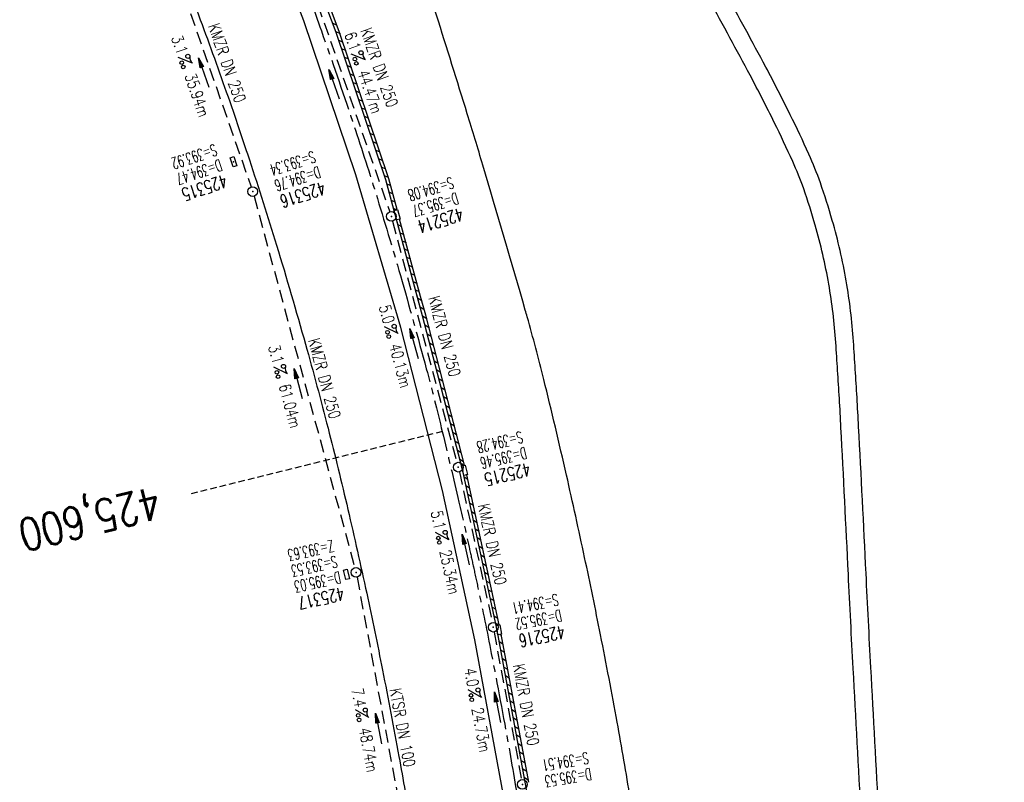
# Model space of a CAD drawing. Extents: x 450316 to 454644, y 428795 to 436505.
# Tile 105 of 256: x 453764 to 453917, y 432164 to 432282. Entities that reach past the tile are written whole.
import ezdxf
from ezdxf.enums import TextEntityAlignment as Align

# ---------------------------------------------------------------- set-up
doc = ezdxf.new("R2010")
doc.units = 0
doc.header["$LTSCALE"] = 2
doc.header["$MEASUREMENT"] = 0
for name, pattern in [('ACHSE', [5.5, 4, -0.5, 0.5, -0.5]), ('AUSGEZOGEN', [0]), ('GESTRICH-X2', [1.5, 1, -0.5]), ('GESTRICHELT', [0.75, 0.5, -0.25])]:
    doc.linetypes.add(name, pattern=pattern)
doc.layers.get('0').update_dxf_attribs({"linetype": 'CONTINUOUS'})
for name, color, linetype in [('13', 7, 'CONTINUOUS'), ('ACHSETOP', 1, 'ACHSE'), ('FBR', 8, 'CONTINUOUS'), ('HEKTOM', 1, 'GESTRICHELT'), ('KANAL', 7, 'GESTRICH-X2'), ('PFEIL', 7, 'CONTINUOUS'), ('RINNE', 8, 'CONTINUOUS'), ('SCHACHTNR', 6, 'CONTINUOUS'), ('SCHSYMBOL', 7, 'CONTINUOUS'), ('TEXTO', 4, 'CONTINUOUS'), ('TEXTU', 4, 'CONTINUOUS'), ('WEG', 8, 'AUSGEZOGEN')]:
    doc.layers.add(name, color=color, linetype=linetype)
doc.styles.add('ROMANS', font='romans.shx', dxfattribs={"width": 0.8})

# ---------------------------------------------------------------- blocks, each defined once
blk = doc.blocks.new('PROM')
blk.add_line((1.57, 1.82), (0.02, 0.02))
for centre, radius in [((0.32, 1.51), 0.317), ((0.94, 0.29), 0.283), ((1.64, 0.29), 0.283)]:
    blk.add_circle(centre, radius)
blk.add_arc((0.99, 2.68), 1.03, 239.1414, 303.3549)
blk = doc.blocks.new('PFEIL2')
at = {"color": 0}
for p, q in [((0.88, 0), (-2.4, -0.01)), ((0.88, -0.27), (0.88, 0.28)), ((0.88, 0.28), (2.43, 0.01)), ((0.91, 0.27), (0.88, 0.26)), ((0.97, 0.26), (0.88, 0.25)), ((1.02, 0.25), (0.88, 0.23)), ((1.07, 0.24), (0.88, 0.21)), ((1.13, 0.23), (0.88, 0.19)), ((1.18, 0.22), (0.88, 0.17)), ((1.24, 0.21), (0.88, 0.15)), ((1.29, 0.21), (0.88, 0.14)), ((1.34, 0.2), (0.88, 0.12)), ((1.4, 0.19), (0.88, 0.1)), ((1.45, 0.18), (0.88, 0.08)), ((1.51, 0.17), (0.88, 0.06)), ((1.56, 0.16), (0.88, 0.04)), ((1.61, 0.15), (0.88, 0.02)), ((1.67, 0.14), (0.88, 0.01)), ((1.72, 0.13), (0.88, -0.01)), ((1.78, 0.12), (0.88, -0.03)), ((1.83, 0.11), (0.88, -0.05)), ((1.88, 0.1), (0.88, -0.07)), ((1.94, 0.09), (0.88, -0.09)), ((2.05, 0.08), (0.88, -0.12)), ((1.99, 0.08), (0.88, -0.11)), ((2.1, 0.07), (0.88, -0.14)), ((2.15, 0.06), (0.88, -0.16)), ((2.21, 0.05), (0.88, -0.18)), ((2.26, 0.04), (0.88, -0.2)), ((2.32, 0.03), (0.88, -0.22)), ((2.37, 0.02), (0.88, -0.23)), ((2.42, 0.01), (0.88, -0.25)), ((2.43, 0.01), (0.88, -0.27))]:
    blk.add_line(p, q, dxfattribs=at)
blk = doc.blocks.new('GST')
at = {"color": 0}
blk.add_circle((0, 0), 0.75, dxfattribs=at)
blk.add_point((0, 0), dxfattribs=at)
blk = doc.blocks.new('10')
blk.add_blockref('GST', (0, 0))
blk = doc.blocks.new('30')
at = {"color": 0}
for p, q in [((-0.75, -0.29), (-0.75, 0.29)), ((-0.75, 0.29), (0.75, 0.29)), ((0.75, 0.29), (0.75, -0.29)), ((0.75, -0.29), (-0.75, -0.29))]:
    blk.add_line(p, q, dxfattribs=at)
blk.add_point((0, 0), dxfattribs=at)
blk = doc.blocks.new('17')
blk.add_lwpolyline([(-0.76, -1.22), (0.75, -1.22), (0.75, -1.8), (-0.76, -1.8)], close=True)
blk.add_blockref('GST', (0, 0))
blk = doc.blocks.new('30S')
at = {"color": 0}
for p, q in [((-0.75, -0.58), (-0.75, 0)), ((-0.75, 0), (0.75, 0)), ((0.75, 0), (0.75, -0.58)), ((0.75, -0.58), (-0.75, -0.58))]:
    blk.add_line(p, q, dxfattribs=at)
blk.add_point((0, 0), dxfattribs=at)

msp = doc.modelspace()

# ---------------------------------------------------------------- linework, layer by layer
msp.add_lwpolyline([(453822.7, 432250.85), (453822.31, 432252.3), (453822.87, 432252.45), (453823.26, 432251)], close=True)
at = {"layer": 'ACHSETOP', "flags": 128}
msp.add_lwpolyline([(451271.77, 435019.04, -0.000001), (451272.37, 435018.35, -0.000032), (451272.39, 435018.33), (451288.79, 434999.46, -0.000002), (451296.99, 434990.03, 0.000007), (451305.2, 434980.6, 0.000007), (451313.4, 434971.16, -0.000007), (451321.6, 434961.73, -0.000007), (451329.8, 434952.3, 0.000007), (451338, 434942.87, 0.000007), (451346.21, 434933.43, -0.000007), (451354.41, 434924, -0.000007), (451362.61, 434914.57, 0.000011), (451370.81, 434905.14, 0.000001), (451379.01, 434895.7, 0.000001), (451387.22, 434886.27), (451403.62, 434867.4), (451420.02, 434848.54), (451436.43, 434829.67, -0.000013), (451444.63, 434820.24, 0.000007), (451452.83, 434810.81, 0.000007), (451461.03, 434801.38, -0.000007), (451469.24, 434791.94, -0.000007), (451477.44, 434782.51, 0.000007), (451485.64, 434773.08, 0.000007), (451493.84, 434763.64, -0.000007), (451502.04, 434754.21, -0.000007), (451510.25, 434744.78, 0.000007), (451518.45, 434735.35, 0.000007), (451526.65, 434725.91, -0.000007), (451534.85, 434716.48, -0.000007), (451543.05, 434707.05, 0.000011), (451551.26, 434697.61, 0.000001), (451559.46, 434688.18, 0.000001), (451567.66, 434678.75), (451584.07, 434659.88, -0.000001), (451592.27, 434650.45, -0.000001), (451600.47, 434641.02, -0.000011), (451608.67, 434631.59, 0.000013), (451616.87, 434622.15), (451633.28, 434603.29), (451649.68, 434584.42, -0.000013), (451657.88, 434574.99, 0.000007), (451666.09, 434565.56, 0.000007), (451674.29, 434556.12, -0.000007), (451682.49, 434546.69, -0.000007), (451690.69, 434537.26, 0.000006), (451698.89, 434527.83), (451715.3, 434508.96, -0.000015), (451721.01, 434502.39, 0.000008), (451726.72, 434495.82, 0.000958), (451727.52, 434494.91, 0.000181), (451731.72, 434490.11, 0.003894), (451738.18, 434482.87, 0.00247), (451748.5, 434471.58, 0.003793), (451756.23, 434463.34, 0.003129), (451765.74, 434453.48, 0.00313), (451774.53, 434444.59, 0.003132), (451783.43, 434435.81, 0.003134), (451792.43, 434427.15, 0.003132), (451801.55, 434418.59, 0.003131), (451810.77, 434410.15, 0.00313), (451820.1, 434401.83, 0.003133), (451829.54, 434393.62, 0.003138), (451839.07, 434385.54, 0.003131), (451848.69, 434377.58, 0.003125), (451858.43, 434369.73, 0.003124), (451868.27, 434362, 0.00313), (451878.19, 434354.41, 0.003138), (451888.2, 434346.95, 0.003133), (451898.32, 434339.59, 0.003131), (451908.52, 434332.37, 0.003131), (451918.82, 434325.28, 0.003132), (451929.21, 434318.32, 0.003136), (451939.67, 434311.49, 0.00313), (451950.21, 434304.8, 0.003123), (451960.86, 434298.22, 0.003128), (451971.59, 434291.78, 0.003137), (451982.37, 434285.49, 0.003139), (451993.23, 434279.33, 0.003133), (452004.2, 434273.3, 0.003123), (452015.23, 434267.41, 0.003125), (452026.32, 434261.66, 0.003132), (452037.5, 434256.05, 0.003138), (452048.73, 434250.58, 0.003134), (452060.02, 434245.26, 0.003122), (452071.41, 434240.07, 0.003127), (452083.62, 434234.69, 0.003578), (452094.35, 434230.12, 0.002702), (452108.41, 434224.35, 0.004189), (452117.53, 434220.76, 0.00053), (452126.34, 434217.38, 0.001569), (452129.32, 434216.25, 0.000008), (452135.11, 434214.08, -0.000025), (452140.91, 434211.9), (452164.31, 434203.12, 0.000006), (452176.02, 434198.73, -0.000007), (452187.72, 434194.34), (452211.13, 434185.56), (452234.54, 434176.78, -0.000012), (452246.24, 434172.39, 0.000007), (452257.94, 434168, 0.000002), (452265.75, 434165.08, 0.000001), (452281.35, 434159.22, 0.000005), (452293.05, 434154.83, -0.000007), (452304.76, 434150.44, -0.000019), (452316.46, 434146.05, 0.000015), (452328.17, 434141.66, 0.000002), (452338.1, 434137.94, 0.000001), (452351.57, 434132.88, 0.000004), (452363.28, 434128.49, -0.000006), (452374.98, 434124.1, -0.00002), (452386.68, 434119.71, 0.00002), (452398.39, 434115.32, 0.000006), (452410.09, 434110.93, -0.000004), (452421.8, 434106.54, -0.000001), (452435.27, 434101.49, -0.000002), (452445.2, 434097.76, -0.000015), (452456.91, 434093.37, 0.000019), (452468.61, 434088.98, 0.000007), (452480.31, 434084.59, -0.000006), (452492.02, 434080.2, -0.000002), (452503.72, 434075.81, 0.000002), (452515.42, 434071.42, 0.000006), (452527.13, 434067.03, -0.000007), (452538.83, 434062.64, -0.000019), (452550.54, 434058.25, 0.000015), (452562.24, 434053.86, 0.000002), (452572.17, 434050.13, 0.000001), (452585.65, 434045.08, 0.000004), (452597.35, 434040.69, -0.000006), (452609.05, 434036.3, -0.00002), (452620.76, 434031.91, 0.00002), (452632.46, 434027.52, 0.000006), (452644.17, 434023.13, -0.000004), (452655.87, 434018.74, -0.000001), (452669.35, 434013.68, -0.000002), (452679.28, 434009.96, -0.000015), (452690.98, 434005.57, 0.000014), (452702.68, 434001.18, 0.000011), (452714.39, 433996.79, -0.000001), (452726.09, 433992.4, -0.000007), (452735.03, 433989.04, -0.000005), (452748.18, 433984.11, -0.000156), (452748.22, 433984.1, -0.000005), (452749.5, 433983.61, -0.004183), (452758.69, 433980.07, -0.002721), (452772.75, 433974.43, -0.005081), (452782.77, 433970.22, -0.003908), (452795.7, 433964.52, -0.003912), (452807.05, 433959.3, -0.003907), (452818.33, 433953.9, -0.003903), (452829.52, 433948.33, -0.003904), (452840.62, 433942.58, -0.003907), (452851.63, 433936.66, -0.003909), (452862.54, 433930.57, -0.003906), (452873.35, 433924.31, -0.003899), (452884.08, 433917.88, -0.003907), (452894.71, 433911.27, -0.003917), (452905.21, 433904.52, -0.003914), (452915.61, 433897.6, -0.003904), (452925.91, 433890.51, -0.003895), (452936.11, 433883.25, -0.003902), (452946.17, 433875.85, -0.003909), (452956.12, 433868.3, -0.003904), (452965.96, 433860.58, -0.003908), (452975.67, 433852.7, -0.00391), (452985.26, 433844.69, -0.003909), (452994.72, 433836.52, -0.003908), (453004.05, 433828.2, -0.003902), (453013.25, 433819.74, -0.003901), (453022.32, 433811.14, -0.003907), (453031.26, 433802.39, -0.003913), (453040.05, 433793.51, -0.003909), (453048.99, 433784.19, -0.00418), (453057.22, 433775.34, -0.003621), (453064.8, 433766.92, -0.003001), (453073.81, 433756.65, -0.003775), (453082.93, 433745.95, -0.004894), (453089.82, 433737.59, -0.004962), (453096.58, 433729.04, -0.003805), (453105.2, 433717.74, -0.003005), (453113.36, 433706.73, -0.003643), (453119.97, 433697.57, -0.004174), (453127.23, 433687.17, -0.004295), (453134.1, 433676.95, -0.003507), (453140.02, 433667.85, -0.002688), (453147.59, 433655.9, -0.003695), (453155.36, 433643.25, -0.00538), (453160.55, 433634.47, -0.005332), (453165.53, 433625.6, -0.003667), (453172.54, 433612.58, -0.002679), (453179.1, 433600.02, -0.003501), (453183.99, 433590.35, -0.004313), (453189.2, 433579.67, -0.003909), (453194.74, 433567.79, -0.003909), (453199.85, 433556.38, -0.003909), (453204.78, 433544.89, -0.003903), (453209.81, 433532.66, -0.004384), (453214.1, 433521.7, -0.003423), (453219.66, 433506.82, -0.005955), (453222.69, 433498.22, -0.000145), (453225.57, 433489.74, -0.000252), (453227.22, 433484.85, -0.000085), (453230.06, 433476.42, -0.000405), (453230.66, 433474.65, -0.003646), (453233.57, 433465.74, 0.00217), (453238.42, 433450.76, 0.000006), (453242.33, 433438.88, -0.000007), (453246.23, 433427.01, -0.000012), (453250.13, 433415.13, 0.000009), (453254.03, 433403.26, 0.003001), (453258.01, 433391.4, -0.003002), (453261.98, 433379.55, -0.003008), (453265.82, 433367.65, 0.003009), (453269.65, 433355.76, 0.00001), (453273.55, 433343.88, -0.000019), (453277.45, 433332.01), (453285.26, 433308.26, 0.000005), (453289.16, 433296.38, -0.000004), (453293.06, 433284.51, -0.000001), (453297.41, 433271.27, -0.000001), (453300.87, 433260.76, -0.00001), (453304.77, 433248.88, 0.000008), (453308.67, 433237.01, 0.000011), (453312.58, 433225.13, -0.000004), (453316.48, 433213.26, -0.000007), (453317.96, 433208.76, -0.000002), (453324.28, 433189.51, -0.00006), (453324.75, 433188.09, 0.000004), (453325.21, 433186.68, 0.001409), (453327.81, 433178.86, 0.000842), (453332.21, 433165.79, 0.002106), (453335.59, 433155.93, 0.001506), (453340.42, 433142.18, 0.001603), (453344.59, 433130.55, 0.001566), (453348.93, 433118.67, 0.00157), (453353.28, 433106.99, 0.001563), (453357.73, 433095.28, 0.001555), (453362.24, 433083.61, 0.001558), (453366.82, 433071.99, 0.001562), (453371.48, 433060.39, 0.001561), (453376.21, 433048.82, 0.001565), (453381.01, 433037.27, 0.001565), (453385.88, 433025.76, 0.001563), (453390.82, 433014.29, 0.001561), (453395.84, 433002.83, 0.001559), (453400.93, 432991.41, 0.00156), (453406.08, 432980.03, 0.001563), (453411.31, 432968.67, 0.001565), (453416.61, 432957.35, 0.001562), (453421.98, 432946.08, 0.001558), (453427.42, 432934.81, 0.001559), (453432.94, 432923.58, 0.001564), (453438.52, 432912.41, 0.001566), (453444.16, 432901.27, 0.001564), (453449.89, 432890.15, 0.001558), (453455.36, 432879.68, 0.001394), (453461.54, 432868.03, 0.001724), (453468.57, 432854.96, 0.002516), (453473.46, 432846.05, 0.001346), (453478.16, 432837.66, 0.000835), (453485.79, 432824.15, 0.000825), (453493.39, 432810.79, 0.001335), (453498.13, 432802.56, 0.002522), (453503.26, 432793.8, 0.001723), (453510.87, 432781.05, 0.001395), (453517.7, 432769.77, 0.001557), (453523.88, 432759.7, 0.001564), (453531.45, 432747.52, 0.002105), (453537.15, 432738.52, 0.001027), (453545.2, 432725.95, 0.001523), (453550.68, 432717.5, 0.000001), (453550.84, 432717.26, 0.000124), (453550.84, 432717.26, 0.000024), (453557.6, 432706.91, -0.000007), (453564.35, 432696.57, -0.000001), (453571.19, 432686.1, 0.000005), (453578.03, 432675.64, 0.000012), (453584.86, 432665.17, -0.000012), (453591.7, 432654.7, -0.000004), (453598.53, 432644.24, 0.000004), (453605.37, 432633.77, 0.000001), (453612.2, 432623.31, -0.000001), (453619.04, 432612.84, -0.000004), (453625.87, 432602.38, 0.000003), (453632.71, 432591.91), (453646.38, 432570.98, -0.000014), (453650.94, 432564, -0.000007), (453660.05, 432550.05, -0.002465), (453666.82, 432539.57, 0.002471), (453673.57, 432529.12, 0.002497), (453680.47, 432518.67, -0.002488), (453687.39, 432508.18, -0.000003), (453694.22, 432497.72, 0.000006), (453701.06, 432487.25), (453714.73, 432466.32, -0.000006), (453721.57, 432455.86, 0.000006), (453728.4, 432445.39, 0.000183), (453728.47, 432445.28, -0.000027), (453728.97, 432444.52, -0.003905), (453733.99, 432436.71, -0.002472), (453741.77, 432424.27, -0.005163), (453747.3, 432415.1, -0.003867), (453754.47, 432402.74, -0.003958), (453760.53, 432391.89, -0.003913), (453766.49, 432380.82, -0.003903), (453772.25, 432369.72, -0.003904), (453777.83, 432358.53, -0.003901), (453783.48, 432346.73, -0.004288), (453788.46, 432335.91, -0.003523), (453794.25, 432322.76, -0.004762), (453798.38, 432312.96, -0.001651), (453802.11, 432303.78, -0.002689), (453804.34, 432298.12, -0.001542), (453805.53, 432295.04, -0.000893), (453807.56, 432289.71, -0.005639), (453811.07, 432280.12, -0.003891), (453815.88, 432266.14, -0.00573), (453819.49, 432254.95, -0.005082), (453823.29, 432242.26, -0.004537), (453827.3, 432227.85, -0.006762), (453829.77, 432218.12, -0.001828), (453832.34, 432207.23, -0.002855), (453833.92, 432200.25, -0.000688), (453834.59, 432197.18, -0.000614), (453835.33, 432193.75, -0.005087), (453837.35, 432183.82, -0.003463), (453840.08, 432169.2, -0.004355), (453841.88, 432158.58, -0.003298), (453844.05, 432144.52, -0.003873), (453845.96, 432130.87, -0.004703), (453847.34, 432119.6, -0.004431), (453848.68, 432106.66, -0.004859), (453849.68, 432094.85, -0.001971), (453850.76, 432079.75, -0.003754), (453851.23, 432071.81, -0.000235), (453851.27, 432071.06, -0.000154), (453851.33, 432069.9, -0.005004), (453851.76, 432059.36, -0.003657), (453852.1, 432044.92, -0.006284), (453852.13, 432034.65, -0.00442), (453851.87, 432020.06, -0.004496), (453851.36, 432005.74, -0.005961), (453850.74, 431994.95, -0.004032), (453849.63, 431980.54, -0.005521), (453848.62, 431970.04, -0.000545), (453848.17, 431965.89, -0.00099), (453847.92, 431963.6, -0.002817), (453847.08, 431956.57, -0.001743), (453845.62, 431945.22, -0.004295), (453844.13, 431934.59, -0.003233), (453841.93, 431920.5, -0.003719), (453839.9, 431908.59, -0.003474), (453837.54, 431895.88, -0.003471), (453834.93, 431882.78, -0.003984), (453832.48, 431871.4, -0.002961), (453829.25, 431857.36, -0.00403), (453826.74, 431847.07, -0.001132), (453824.96, 431840.11, -0.001603), (453823.67, 431835.21, -0.002375), (453822.37, 431830.36, -0.001541), (453820.3, 431822.92, -0.005811), (453817.74, 431814.24, -0.003321), (453813, 431799.15, -0.004369), (453808.95, 431786.93, -0.004589), (453804.89, 431775.36, -0.004977), (453800.13, 431762.59, -0.00596), (453795.93, 431752.02, -0.002426), (453790.61, 431739.3, -0.004094), (453787.37, 431731.79, -0.000338), (453786.71, 431730.31, -0.000388), (453786.14, 431729.02, -0.004625), (453782.63, 431721.36, -0.002368), (453775.59, 431706.51, -0.004069), (453770.2, 431695.52, -0.003863), (453764.34, 431684.03, -0.004659), (453758.24, 431672.55, -0.005048), (453752.4, 431662.07, -0.002758), (453744.86, 431649, -0.004203), (453739.78, 431640.49, -0.000453), (453738.55, 431638.46, -0.00049), (453737.41, 431636.59, -0.004121), (453733.36, 431630.11, -0.00246), (453726.45, 431619.35, -0.006277), (453720.59, 431610.57, -0.004581), (453712.3, 431598.73, -0.005038), (453704.6, 431588.16, -0.005528), (453697.38, 431578.67, -0.004083), (453688.22, 431567.1, -0.005886), (453681.7, 431559.21, -0.001219), (453676.74, 431553.36, -0.002238), (453674.01, 431550.2, -0.001962), (453670.56, 431546.26, -0.001297), (453665.3, 431540.34, -0.004313), (453658.17, 431532.48, -0.003182), (453648.34, 431521.97, -0.004167), (453639.22, 431512.51, -0.00462), (453630.85, 431504.12, -0.002727), (453619.91, 431493.48, -0.004271), (453612.84, 431486.78, -0.000068), (453609.88, 431484.03, -0.000648), (453609.57, 431483.75, -0.000003), (453600.64, 431475.49, -0.000005), (453594.49, 431469.8), (453576.13, 431452.83), (453557.78, 431435.85), (453539.42, 431418.88), (453521.07, 431401.91, 0.000001), (453511.89, 431393.42, 0.000001), (453502.71, 431384.94, 0.000013), (453493.53, 431376.45, -0.000013), (453484.35, 431367.96, 0), (453475.18, 431359.48, 0), (453466, 431350.99), (453447.64, 431334.02, 0.000001), (453438.46, 431325.53, 0.000001), (453429.29, 431317.04, 0.000013), (453420.11, 431308.56, -0.000007), (453410.93, 431300.07, -0.000004), (453403.53, 431293.23, -0.000002), (453392.58, 431283.1, -0.00001), (453383.4, 431274.61, 0.000015), (453374.22, 431266.13, 0.000014), (453365.04, 431257.64, -0.000013), (453355.86, 431249.15, 0), (453343.63, 431237.84, -0.000001), (453337.51, 431232.18), (453319.15, 431215.21, 0.000001), (453309.98, 431206.72, 0.000001), (453300.8, 431198.24, 0.000013), (453291.62, 431189.75, -0.000013), (453282.44, 431181.26, -0.000001), (453273.27, 431172.78, -0.000001), (453264.09, 431164.29), (453245.73, 431147.32), (453227.38, 431130.34), (453209.02, 431113.37, 0.000014), (453199.84, 431104.89, -0.000009), (453190.66, 431096.4, -0.000019), (453181.49, 431087.91, 0.000019), (453172.31, 431079.43, 0.000009), (453163.13, 431070.94, -0.000008), (453153.95, 431062.45), (453135.6, 431045.48, 0.000009), (453134.86, 431044.8, 0.000002), (453130.42, 431040.69, 0.002804), (453126.11, 431036.66, 0.001372), (453117.38, 431028.36, 0.005333), (453110.16, 431021.31, 0.003613), (453099.69, 431010.7, 0.004216), (453091.36, 431002.01, 0.003913), (453082.55, 430992.5, 0.00391), (453074.2, 430983.2, 0.003911), (453066, 430973.77, 0.003912), (453057.94, 430964.21, 0.003915), (453050.03, 430954.53, 0.00391), (453042.29, 430944.73, 0.003905), (453034.68, 430934.8, 0.003908), (453027.23, 430924.75, 0.003912), (453019.95, 430914.6, 0.003918), (453012.83, 430904.33, 0.003918), (453005.87, 430893.95, 0.003907), (452999.07, 430883.47, 0.0039), (452992.43, 430872.86, 0.003908), (452985.95, 430862.15, 0.00392), (452979.66, 430851.37, 0.00392), (452973.54, 430840.5, 0.003904), (452967.57, 430829.49, 0.003903), (452961.77, 430818.39, 0.003916), (452956.17, 430807.24, 0.00392), (452950.74, 430796, 0.00391), (452945.47, 430784.65, 0.003904), (452940.39, 430773.22, 0.00391), (452935.48, 430761.73, 0.003913), (452930.76, 430750.17, 0.003909), (452926.22, 430738.51, 0.003913), (452921.86, 430726.79, 0.003918), (452917.69, 430715.02, 0.003913), (452913.7, 430703.18, 0.003909), (452909.89, 430691.26, 0.003904), (452906.27, 430679.29, 0.003908), (452902.84, 430667.28, 0.003914), (452899.6, 430655.21, 0.003911), (452896.55, 430643.09, 0.003914), (452893.69, 430630.91, 0.003917), (452891.02, 430618.71, 0.003911), (452890.73, 430617.31, 0.000237), (452886.25, 430594.17, 0.007575), (452884.76, 430585.79, 0.003906), (452882.25, 430569.49)], format="xyb", dxfattribs=at)
at = {"layer": 'FBR', "flags": 128}
for points in [[(453291.49, 431192.36, -0.000001), (453311.41, 431210.82, -0.000243)], [(453575.99, 431475.69, -0.000002), (453561.64, 431462.4, -0.000009)], [(453868.96, 432060.69, 0.005193), (453868.48, 432071.71, 0.004101), (453867.62, 432085.65, 0.003494), (453866.51, 432099.99, 0.004275), (453865.42, 432111.69, 0.004005), (453864.09, 432123.85, 0.003678), (453862.43, 432137.06, 0.003604), (453860.62, 432149.97, 0.004072), (453858.85, 432161.38, 0.004355), (453856.81, 432173.19, 0.003795), (453854.24, 432186.69, 0.00365), (453851.78, 432198.66, 0.003422), (453848.98, 432211.39, 0.004834), (453845.46, 432226.2, 0.007361), (453842.92, 432235.86, 0.003172), (453842.61, 432236.92, 0.000149), (453836.04, 432259.34, 0.003517), (453833.64, 432267.29, 0.001826), (453828.87, 432282.54), (453827.19, 432287.52)], [(453790.96, 432285.54, -0.005336), (453795.33, 432273.62, -0.002782), (453797.41, 432267.67, -0.002219), (453799.94, 432260.17, -0.006378), (453804.15, 432246.94, -0.005563), (453808.61, 432231.66, -0.005567), (453812.1, 432218.67, -0.005788), (453815.17, 432206.09, -0.003925), (453818.08, 432193.11, -0.004306), (453820.53, 432181.23, -0.003527), (453823.06, 432167.88, -0.004361), (453824.95, 432157.05, -0.003873), (453826.75, 432145.54, -0.003745), (453828.44, 432133.6, -0.003467), (453829.93, 432121.83, -0.003369), (453831.3, 432109.69, -0.004134), (453832.45, 432097.91, -0.003868), (453833.48, 432085.3, -0.004838), (453834.25, 432073.28, -0.004827), (453834.78, 432061.21, -0.004699)]]:
    msp.add_lwpolyline(points, format="xyb", dxfattribs=at)
for points in [[(453849.72, 432061.67), (453848.19, 432088.71), (453846.18, 432111.29), (453843.29, 432135.18), (453839.64, 432159.6), (453834.8, 432185.91), (453829.82, 432209.02), (453823.37, 432234.22), (453816.41, 432257.86), (453808.34, 432281.63), (453798.78, 432306.6), (453788.57, 432330.64), (453779.52, 432350.41), (453767.71, 432374.22), (453756.3, 432395.49), (453744.1, 432416.55), (453731.28, 432437.34), (453716.92, 432459.4), (453702.19, 432481.88), (453687.98, 432503.67), (453682.32, 432512.31), (453680.36, 432515.26)], [(453853.86, 432061.14), (453853.26, 432063.83), (453851.85, 432088.97), (453849.59, 432113.83), (453846.56, 432138.42), (453842.76, 432163.05), (453838.24, 432187.41), (453832.93, 432212.07), (453826.7, 432236.02), (453821.02, 432257.06), (453813.38, 432279.85), (453803.54, 432305.94), (453793.84, 432328.97), (453783.17, 432352.4), (453771.71, 432375.43), (453760.18, 432396.98), (453747.91, 432418.27), (453730.95, 432445.45), (453718.06, 432465.18), (453706.99, 432482.07), (453693.26, 432503.11), (453684.44, 432516.59)]]:
    msp.add_lwpolyline(points, dxfattribs=at)
at = {"layer": 'HEKTOM'}
msp.add_line((453829.78, 432218.12), (453790.94, 432208.5), dxfattribs=at)
at = {"layer": 'KANAL'}
for p, q in [((453807.56, 432292.69), (453821.66, 432252.09)), ((453788.84, 432288.47), (453800.22, 432255.97)), ((453800.66, 432254.53), (453816.25, 432197.06)), ((453822.09, 432250.66), (453832.03, 432213.34)), ((453832.41, 432211.88), (453837.5, 432188.59)), ((453816.59, 432195.59), (453825.22, 432149.16)), ((453837.78, 432187.12), (453842.03, 432164.28))]:
    msp.add_line(p, q, dxfattribs=at)
at = {"layer": 'RINNE'}
for p, q in [((453812.83, 432281.31), (453813.48, 432281.01)), ((453813.33, 432279.98), (453813.96, 432279.68)), ((453813.78, 432278.67), (453814.4, 432278.37)), ((453814.21, 432277.36), (453814.84, 432277.07)), ((453814.65, 432276.05), (453815.28, 432275.76)), ((453815.09, 432274.74), (453815.71, 432274.45)), ((453815.53, 432273.44), (453816.15, 432273.15)), ((453815.97, 432272.13), (453816.59, 432271.84)), ((453816.4, 432270.82), (453817.03, 432270.53)), ((453816.84, 432269.51), (453817.47, 432269.22)), ((453817.28, 432268.21), (453817.9, 432267.92)), ((453817.72, 432266.9), (453818.34, 432266.61)), ((453818.16, 432265.59), (453818.78, 432265.3)), ((453818.59, 432264.29), (453819.22, 432263.99)), ((453819.03, 432262.98), (453819.66, 432262.69)), ((453819.47, 432261.67), (453820.09, 432261.38)), ((453819.91, 432260.36), (453820.53, 432260.07)), ((453820.34, 432259.06), (453820.97, 432258.77)), ((453820.78, 432257.75), (453821.41, 432257.46)), ((453821.18, 432256.46), (453821.77, 432256.19)), ((453821.52, 432255.2), (453822.11, 432254.92)), ((453821.86, 432253.94), (453822.45, 432253.66)), ((453822.2, 432252.68), (453822.72, 432252.43)), ((453822.54, 432251.41), (453822.54, 432251.41)), ((453822.88, 432250.15), (453823.48, 432249.87)), ((453823.22, 432248.89), (453823.82, 432248.61)), ((453823.56, 432247.63), (453824.16, 432247.35)), ((453823.91, 432246.37), (453824.5, 432246.09)), ((453824.25, 432245.1), (453824.85, 432244.82)), ((453824.59, 432243.84), (453825.19, 432243.56)), ((453824.93, 432242.58), (453825.53, 432242.3)), ((453825.27, 432241.32), (453825.87, 432241.04)), ((453825.61, 432240.05), (453826.21, 432239.77)), ((453825.95, 432238.81), (453826.59, 432238.42)), ((453826.33, 432237.41), (453826.98, 432237.02)), ((453826.7, 432236.02), (453827.36, 432235.62)), ((453827.06, 432234.63), (453827.72, 432234.24)), ((453827.42, 432233.25), (453828.07, 432232.86)), ((453827.78, 432231.86), (453828.43, 432231.47)), ((453828.14, 432230.48), (453828.79, 432230.09)), ((453828.5, 432229.09), (453829.14, 432228.71)), ((453828.86, 432227.71), (453829.5, 432227.32)), ((453829.22, 432226.32), (453829.86, 432225.94)), ((453829.58, 432224.94), (453830.21, 432224.56)), ((453829.94, 432223.55), (453830.57, 432223.18)), ((453830.3, 432222.17), (453830.93, 432221.79)), ((453830.66, 432220.78), (453831.28, 432220.41)), ((453831.02, 432219.4), (453831.64, 432219.03)), ((453831.38, 432218.01), (453832, 432217.64)), ((453831.74, 432216.63), (453832.36, 432216.26)), ((453832.1, 432215.25), (453832.71, 432214.88)), ((453832.46, 432213.86), (453833.07, 432213.5)), ((453833.13, 432211.12), (453833.71, 432210.77)), ((453833.42, 432209.78), (453834, 432209.43)), ((453833.71, 432208.44), (453834.29, 432208.09)), ((453834, 432207.09), (453834.58, 432206.75)), ((453834.29, 432205.75), (453834.87, 432205.4)), ((453834.58, 432204.41), (453835.16, 432204.06)), ((453834.87, 432203.07), (453835.45, 432202.72)), ((453835.16, 432201.73), (453835.74, 432201.38)), ((453835.45, 432200.38), (453836.03, 432200.03)), ((453835.74, 432199.04), (453836.32, 432198.69)), ((453836.03, 432197.7), (453836.61, 432197.35)), ((453836.32, 432196.36), (453836.9, 432196.01)), ((453836.61, 432195.01), (453837.19, 432194.66)), ((453836.89, 432193.67), (453837.48, 432193.32)), ((453837.18, 432192.33), (453837.77, 432191.98)), ((453837.47, 432190.99), (453838.06, 432190.64)), ((453837.76, 432189.65), (453838.35, 432189.29)), ((453838.05, 432188.3), (453838.25, 432188.18)), ((453838.71, 432186.74), (453838.9, 432186.63)), ((453838.57, 432185.66), (453839.14, 432185.31)), ((453838.81, 432184.34), (453839.39, 432184)), ((453839.06, 432183.03), (453839.63, 432182.68)), ((453839.3, 432181.71), (453839.88, 432181.37)), ((453839.54, 432180.4), (453840.12, 432180.05)), ((453839.79, 432179.08), (453840.37, 432178.73)), ((453840.03, 432177.77), (453840.61, 432177.42)), ((453840.27, 432176.46), (453840.86, 432176.1)), ((453840.52, 432175.14), (453841.1, 432174.79)), ((453840.76, 432173.83), (453841.35, 432173.47)), ((453841, 432172.51), (453841.59, 432172.16)), ((453841.25, 432171.2), (453841.84, 432170.84)), ((453841.49, 432169.88), (453842.08, 432169.53)), ((453841.73, 432168.57), (453842.33, 432168.21)), ((453841.98, 432167.25), (453842.57, 432166.89)), ((453842.22, 432165.94), (453842.82, 432165.58)), ((453842.46, 432164.63), (453843.06, 432164.26))]:
    msp.add_line(p, q, dxfattribs=at)
for points in [[(453825.93, 432238.88), (453821.02, 432257.06), (453813.38, 432279.85), (453803.54, 432305.94)], [(453822.78, 432252.45), (453821.49, 432257.2), (453813.85, 432280.02), (453808.88, 432293.19)], [(453833.22, 432212.91), (453827.23, 432236.11), (453826.42, 432239.02), (453823.17, 432251)], [(453842.76, 432163.05), (453838.24, 432187.41), (453832.93, 432212.07), (453826.7, 432236.02), (453825.93, 432238.88)], [(453838.57, 432188.25), (453833.57, 432211.44)], [(453843.14, 432163.88), (453838.87, 432186.78)]]:
    msp.add_lwpolyline(points, dxfattribs=at)
at = {"layer": 'WEG'}
for points in [[(453846.29, 432322.54, -0.000018), (453840.76, 432330.97, -0.000334)], [(453904.17, 432041.51, 0.000124), (453903.32, 432058.24, 0.000694), (453902.65, 432070.84, 0.000528), (453901.73, 432087.41, 0.000736), (453901.31, 432094.67, 0.000371), (453900.45, 432109.06, 0.002138), (453899.27, 432127.22, -0.002166), (453898.1, 432145.1, -0.00108), (453897.31, 432158.67, -0.000638), (453896.04, 432181.62, -0.001253), (453895.3, 432196.2, 0.000807), (453894.15, 432218.88, 0.002226), (453893.9, 432223.42, 0.001165), (453893.35, 432232.07, 0.026825), (453892.23, 432241.42, 0.026275), (453890.08, 432250.78, 0.015714), (453888.23, 432256.6, 0.020492), (453886.45, 432261.03, 0.008988), (453883.57, 432267.13, 0.007283), (453879.79, 432274.51, 0.005651), (453873.44, 432286.16, 0.015435)], [(453901.44, 432041.37, 0.000124), (453900.59, 432058.09, 0.000694), (453899.92, 432070.69, 0.000528), (453899, 432087.25, 0.000736), (453898.58, 432094.51, 0.000371), (453897.72, 432108.89, 0.002138), (453896.54, 432127.03, -0.002166), (453895.37, 432144.94, -0.00108), (453894.58, 432158.51, -0.000638), (453893.31, 432181.48, -0.001253), (453892.56, 432196.07, 0.000807), (453891.42, 432218.73, 0.002226), (453891.17, 432223.26, 0.001165), (453890.62, 432231.89, 0.026825), (453889.53, 432240.95, 0.026275), (453887.45, 432250.03, 0.015714), (453885.65, 432255.68, 0.020492), (453883.95, 432259.9, 0.008988), (453881.11, 432265.92, 0.007283), (453877.37, 432273.23, 0.005651), (453871.05, 432284.83, 0.015435)]]:
    msp.add_lwpolyline(points, format="xyb", dxfattribs=at)

# ---------------------------------------------------------------- block references
for p, rotation in [((453821.9, 432251.4), 106.9397999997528), ((453832.24, 432212.62), 103.4084000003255), ((453837.65, 432187.87), 101.3936000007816), ((453842.15, 432163.55), 99.62490000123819)]:
    msp.add_blockref('GST', p, dxfattribs=dict(rotation=rotation))
at = {"layer": '13'}
for p, rotation in [((453832.93, 432212.07), 102.7827052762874), ((453838.24, 432187.41), 100.1912034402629)]:
    msp.add_blockref('30S', p, dxfattribs=dict(at, rotation=rotation))
at = {"layer": 'PFEIL'}
for p, rotation in [((453792.89, 432273.66), 109.2553), ((453813.05, 432271.84), 109.1309), ((453825.39, 432231.72), 104.9363), ((453807.49, 432225.53), 105.1777), ((453833.39, 432199.88), 102.3189), ((453838.3, 432175.48), 100.5019), ((453819.91, 432172.2), 100.5232)]:
    msp.add_blockref('PFEIL2', p, dxfattribs=dict(at, rotation=rotation))
at = {"layer": 'SCHSYMBOL'}
for name, p, rotation in [('30', (453797.48, 432259.86), 288.3225), ('10', (453800.46, 432255.25), 287.84), ('17', (453816.44, 432196.34), 282.3088)]:
    msp.add_blockref(name, p, dxfattribs=dict(at, rotation=rotation))
at = {"layer": 'TEXTU'}
for p, rotation in [((453788.9, 432275.97), 289.2553), ((453815.67, 432276.53), 289.1308999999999), ((453820.79, 432234.33), 284.9363), ((453803.68, 432228.12), 285.1777), ((453828.68, 432202.52), 282.3188999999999), ((453833.75, 432178.2), 280.5019), ((453816.32, 432175.09), 280.5232)]:
    msp.add_blockref('PROM', p, dxfattribs=dict(at, rotation=rotation))

# ---------------------------------------------------------------- texts
at = {"layer": 'HEKTOM', "style": 'ROMANS', "width": 0.8}
msp.add_text('425,600', height=5, rotation=193.9302, dxfattribs=at).set_placement((453785.5, 432209.72))
at = {"layer": 'SCHACHTNR', "style": 'ROMANS'}
for s, height, rotation, width, p in [('S=393.92', 1.8, 198.3225, 0.6, (453794.56, 432262.62)), ('S=393.34', 1.8, 197.84, 0.6, (453809.8, 432261.55)), ('D=394.47', 1.8, 198.3225, 0.6, (453795.34, 432260.25)), ('D=394.76', 1.8, 197.84, 0.6, (453810.58, 432259.18)), ('425315', 2, 198.3225, 0.7, (453796.12, 432257.91)), ('425316', 2, 197.84, 0.7, (453811.33, 432256.8)), ('S=394.08', 1.8, 196.9398, 0.6, (453831.2, 432257.54)), ('D=395.37', 1.8, 196.9398, 0.6, (453831.92, 432255.13)), ('425214', 2, 196.9398, 0.7, (453832.67, 432252.76)), ('S=394.28', 1.8, 193.4084, 0.6, (453841.97, 432218.19)), ('D=395.46', 1.8, 193.4084, 0.6, (453842.57, 432215.75)), ('425215', 2, 193.4084, 0.7, (453843.13, 432213.31)), ('Z=393.63', 1.8, 192.3089, 0.6, (453812.78, 432201.37)), ('S=393.53', 1.8, 192.3089, 0.6, (453813.31, 432198.94)), ('D=395.03', 1.8, 192.3089, 0.6, (453813.84, 432196.5)), ('425317', 2, 192.3089, 0.7, (453814.38, 432194.06)), ('S=394.41', 1.8, 191.3936, 0.6, (453847.52, 432193.04)), ('D=395.52', 1.8, 191.3936, 0.6, (453848.02, 432190.6)), ('425216', 2, 191.3936, 0.7, (453848.52, 432188.13)), ('S=394.51', 1.8, 189.6249, 0.6, (453852.23, 432168.55)), ('D=395.53', 1.8, 189.6249, 0.6, (453852.66, 432166.08))]:
    msp.add_text(s, height=height, rotation=rotation, dxfattribs=dict(at, width=width)).set_placement(p)
at = {"layer": 'TEXTO', "style": 'ROMANS', "width": 0.75}
for s, rotation, p in [('KMZR DN 250', 289.2553, (453795.66, 432274.85)), ('KMZR DN 250', 289.1309, (453819.19, 432274.15)), ('KMZR DN 250', 284.9363, (453829.26, 432232.64)), ('KMZR DN 250', 285.1777, (453810.7, 432226.12)), ('KMZR DN 250', 282.3189, (453836.62, 432200.51)), ('KMZR DN 250', 280.5019, (453841.85, 432175.72)), ('KTSR DN 100', 280.5232, (453822.75, 432172.19))]:
    msp.add_text(s, height=1.8, rotation=rotation, dxfattribs=at).set_placement(p, align=Align.CENTER)
at = {"layer": 'TEXTU', "style": 'ROMANS', "width": 0.75}
for s, rotation, p in [('3.1', 289.2553, (453787.82, 432279.03)), ('6.1', 289.1309, (453814.61, 432279.57)), ('35.94m', 289.2553, (453789.89, 432273.16)), ('44.47m', 289.1309, (453816.64, 432273.69)), ('5.0', 284.9363, (453819.96, 432237.44)), ('3.1', 285.1777, (453802.84, 432231.25)), ('40.13m', 284.9363, (453821.55, 432231.44)), ('61.04m', 285.1777, (453804.47, 432225.22)), ('5.1', 282.3189, (453827.98, 432205.68)), ('25.34m', 282.3189, (453829.33, 432199.59)), ('4.0', 280.5019, (453833.17, 432181.38)), ('7.4', 280.5232, (453815.72, 432178.25)), ('24.73m', 280.5019, (453834.3, 432175.25)), ('48.74m', 280.5232, (453816.88, 432172.16))]:
    msp.add_text(s, height=1.8, rotation=rotation, dxfattribs=at).set_placement(p)

doc.saveas('drawing.dxf')
